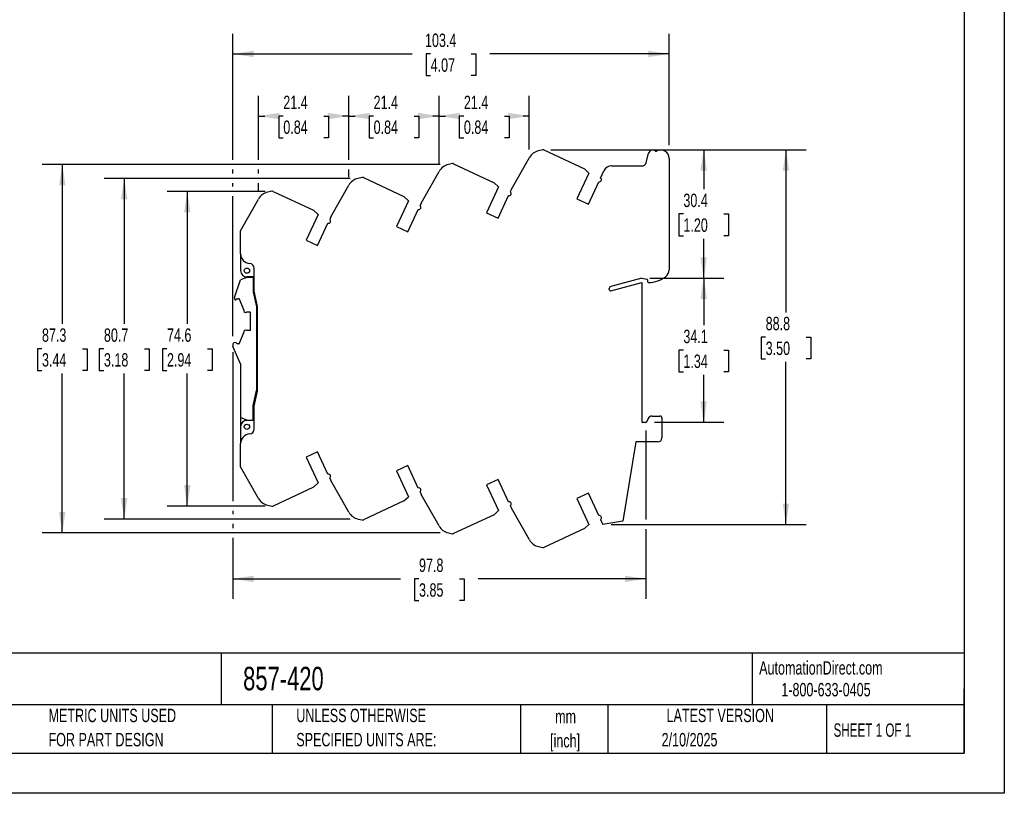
# Model space of a CAD drawing. Header units: millimetres. Extents: x 0 to 419, y 0 to 324.
# Tile 2 of 3: x 186 to 419, y 0 to 183. Entities that reach past the tile are written whole.
import ezdxf

# ---------------------------------------------------------------- set-up
doc = ezdxf.new("R2010")
doc.units = ezdxf.units.MM
doc.header["$LTSCALE"] = 1.5
doc.linetypes.add('CENTERX2', pattern=[20.32, 12.7, -2.54, 2.54, -2.54])
doc.layers.add('DIMENSIONS', color=140, linetype='Continuous', lineweight=25)
doc.layers.add('TEXT', color=140, linetype='Continuous', lineweight=25)
doc.styles.add('SLDTEXTSTYLE0', font='TXT', dxfattribs={"width": 0.7})
doc.styles.add('SLDTEXTSTYLE1', font='TXT', dxfattribs={"width": 0.65})
doc.dimstyles.new('SLDDIMSTYLE0', dxfattribs={"dimtxt": 3.237012, "dimasz": 4.953, "dimexe": 0, "dimexo": 0.0625, "dimgap": 0.809253, "dimtad": 0, "dimtih": 1, "dimtoh": 1, "dimrnd": 1e-09, "dimzin": 12, "dimdsep": 46, "dimtxsty": 'SLDTEXTSTYLE0', "dimsah": 1, "dimcen": 0.09, "dimadec": 0, "dimazin": 3, "dimtfac": 1, "dimtofl": 0, "dimtmove": 0, "dimatfit": 3, "dimfxl": 0, "dimfrac": 2, "dimtolj": 1, "dimtzin": 12, "dimarcsym": 0})

# ---------------------------------------------------------------- blocks, each defined once
blk = doc.blocks.new('SW_NOTE_0')
at = {"layer": 'TEXT', "color": 0, "linetype": 'CENTERX2', "lineweight": 18, "attachment_point": 1, "style": 'SLDTEXTSTYLE0'}
for s, insert, char_height in [('WAGO SIGNAL CONDITIONER, ISOLATED, INPUT: 1-CHANNEL, CURRENT, OUTPUT: 1-CHANNEL, CURRENT/VOLTAGE, 24 VDC', (0, 3.4), 2.63526), ('OPERATING VOLTAGE, 35mm DIN RAIL MOUNT', (0, -0.74), 2.6353)]:
    blk.add_mtext(s, dxfattribs=dict(at, insert=insert, char_height=char_height))
blk = doc.blocks.new('SW_NOTE_0_1')
at = {"layer": 'TEXT', "color": 0, "linetype": 'CENTERX2', "lineweight": 18, "char_height": 3.175, "attachment_point": 2, "style": 'SLDTEXTSTYLE0'}
for s, insert in [('mm', (4.27, 4.09)), ('[inch]', (4.14, -1.64))]:
    blk.add_mtext(s, dxfattribs=dict(at, insert=insert))
blk = doc.blocks.new('SW_NOTE_0_2')
at = {"layer": 'TEXT', "color": 0, "linetype": 'CENTERX2', "lineweight": 18, "char_height": 3.175, "attachment_point": 1, "style": 'SLDTEXTSTYLE0'}
for s, insert in [('UNLESS OTHERWISE', (0, 4.09)), ('SPECIFIED UNITS ARE:', (0, -1.64))]:
    blk.add_mtext(s, dxfattribs=dict(at, insert=insert))
blk = doc.blocks.new('SW_NOTE_0_6')
at = {"layer": 'TEXT', "color": 0, "linetype": 'CENTERX2', "lineweight": 18, "char_height": 3.175, "attachment_point": 1, "style": 'SLDTEXTSTYLE0'}
for s, insert in [('METRIC UNITS USED', (0, 4.09)), ('FOR PART DESIGN', (0, -1.64))]:
    blk.add_mtext(s, dxfattribs=dict(at, insert=insert))
blk = doc.blocks.new('_D_2')
at = {"layer": 'DIMENSIONS'}
for p, q in [((244, 142.64), (220.83, 142.64)), ((225.59, 142.64), (225.59, 111.23)), ((220.78, 105.36), (219.7, 105.36)), ((219.7, 105.36), (219.7, 100.21)), ((230.4, 105.36), (231.49, 105.36)), ((231.49, 105.36), (231.49, 100.21)), ((219.7, 100.21), (220.78, 100.21)), ((225.59, 68.07), (225.59, 99.49)), ((231.49, 100.21), (230.4, 100.21)), ((244, 68.07), (220.83, 68.07))]:
    blk.add_line(p, q, dxfattribs=at)
for points in [[(225.59, 142.64), (224.83, 137.68), (226.35, 137.68)], [(225.59, 68.07), (226.35, 73.03), (224.83, 73.03)]]:
    blk.add_solid(points, dxfattribs=at)
at = {"layer": 'DIMENSIONS', "char_height": 3.175, "attachment_point": 1, "style": 'SLDTEXTSTYLE0'}
for s, insert in [('74.6', (220.78, 110.17)), ('2.94', (220.78, 104.3))]:
    blk.add_mtext(s, dxfattribs=dict(at, insert=insert))
blk = doc.blocks.new('_D_3')
at = {"layer": 'DIMENSIONS'}
for p, q in [((264.13, 145.72), (205.89, 145.72)), ((210.65, 145.72), (210.65, 111.23)), ((205.84, 105.36), (204.75, 105.36)), ((204.75, 105.36), (204.75, 100.21)), ((215.46, 105.36), (216.55, 105.36)), ((216.55, 105.36), (216.55, 100.21)), ((204.75, 100.21), (205.84, 100.21)), ((210.65, 64.99), (210.65, 99.49)), ((216.55, 100.21), (215.46, 100.21)), ((264.13, 64.99), (205.89, 64.99))]:
    blk.add_line(p, q, dxfattribs=at)
for points in [[(210.65, 145.72), (209.89, 140.77), (211.41, 140.77)], [(210.65, 64.99), (211.41, 69.95), (209.89, 69.95)]]:
    blk.add_solid(points, dxfattribs=at)
at = {"layer": 'DIMENSIONS', "char_height": 3.175, "attachment_point": 1, "style": 'SLDTEXTSTYLE0'}
for s, insert in [('80.7', (205.84, 110.17)), ('3.18', (205.84, 104.3))]:
    blk.add_mtext(s, dxfattribs=dict(at, insert=insert))
blk = doc.blocks.new('_D_4')
at = {"layer": 'DIMENSIONS'}
for p, q in [((285.52, 148.99), (191.22, 148.99)), ((195.98, 148.99), (195.98, 111.23)), ((191.17, 105.36), (190.08, 105.36)), ((190.08, 105.36), (190.08, 100.21)), ((200.79, 105.36), (201.88, 105.36)), ((201.88, 105.36), (201.88, 100.21)), ((190.08, 100.21), (191.17, 100.21)), ((195.98, 61.72), (195.98, 99.49)), ((201.88, 100.21), (200.79, 100.21)), ((285.52, 61.72), (191.22, 61.72))]:
    blk.add_line(p, q, dxfattribs=at)
for points in [[(195.98, 148.99), (195.22, 144.04), (196.74, 144.04)], [(195.98, 61.72), (196.74, 66.68), (195.22, 66.68)]]:
    blk.add_solid(points, dxfattribs=at)
at = {"layer": 'DIMENSIONS', "char_height": 3.175, "attachment_point": 1, "style": 'SLDTEXTSTYLE0'}
for s, insert in [('87.3', (191.17, 110.17)), ('3.44', (191.17, 104.3))]:
    blk.add_mtext(s, dxfattribs=dict(at, insert=insert))
blk = doc.blocks.new('_D_5')
at = {"layer": 'DIMENSIONS'}
for p, q in [((311.71, 152.48), (372.15, 152.48)), ((367.39, 152.48), (367.39, 113.96)), ((362.58, 108.09), (361.5, 108.09)), ((361.5, 108.09), (361.5, 102.95)), ((372.2, 108.09), (373.29, 108.09)), ((373.29, 108.09), (373.29, 102.95)), ((361.5, 102.95), (362.58, 102.95)), ((373.29, 102.95), (372.2, 102.95)), ((367.39, 63.7), (367.39, 102.22)), ((325.95, 63.7), (372.15, 63.7))]:
    blk.add_line(p, q, dxfattribs=at)
for points in [[(367.39, 152.48), (366.63, 147.52), (368.15, 147.52)], [(367.39, 63.7), (368.15, 68.66), (366.63, 68.66)]]:
    blk.add_solid(points, dxfattribs=at)
at = {"layer": 'DIMENSIONS', "char_height": 3.175, "attachment_point": 1, "style": 'SLDTEXTSTYLE0'}
for s, insert in [('88.8', (362.58, 112.91)), ('3.50', (362.58, 107.04))]:
    blk.add_mtext(s, dxfattribs=dict(at, insert=insert))
blk = doc.blocks.new('_D_6')
at = {"layer": 'DIMENSIONS'}
for p, q in [((335.13, 122.09), (352.67, 122.09)), ((347.9, 122.09), (347.9, 110.9)), ((343.09, 105.03), (342.01, 105.03)), ((342.01, 105.03), (342.01, 99.89)), ((352.71, 105.03), (353.8, 105.03)), ((353.8, 105.03), (353.8, 99.89)), ((342.01, 99.89), (343.09, 99.89)), ((347.9, 87.97), (347.9, 99.16)), ((353.8, 99.89), (352.71, 99.89)), ((336.28, 87.97), (352.67, 87.97))]:
    blk.add_line(p, q, dxfattribs=at)
for points in [[(347.9, 122.09), (347.14, 117.14), (348.67, 117.14)], [(347.9, 87.97), (348.67, 92.92), (347.14, 92.92)]]:
    blk.add_solid(points, dxfattribs=at)
at = {"layer": 'DIMENSIONS', "char_height": 3.175, "attachment_point": 1, "style": 'SLDTEXTSTYLE0'}
for s, insert in [('34.1', (343.09, 109.85)), ('1.34', (343.09, 103.98))]:
    blk.add_mtext(s, dxfattribs=dict(at, insert=insert))
blk = doc.blocks.new('_D_7')
at = {"layer": 'DIMENSIONS'}
for p, q in [((311.71, 152.48), (352.67, 152.48)), ((347.9, 152.48), (347.9, 143.15)), ((343.09, 137.28), (342.01, 137.28)), ((342.01, 137.28), (342.01, 132.14)), ((352.71, 137.28), (353.8, 137.28)), ((353.8, 137.28), (353.8, 132.14)), ((342.01, 132.14), (343.09, 132.14)), ((347.9, 122.09), (347.9, 131.41)), ((353.8, 132.14), (352.71, 132.14)), ((335.13, 122.09), (352.67, 122.09))]:
    blk.add_line(p, q, dxfattribs=at)
for points in [[(347.9, 152.48), (347.14, 147.52), (348.67, 147.52)], [(347.9, 122.09), (348.67, 127.04), (347.14, 127.04)]]:
    blk.add_solid(points, dxfattribs=at)
at = {"layer": 'DIMENSIONS', "char_height": 3.175, "attachment_point": 1, "style": 'SLDTEXTSTYLE0'}
for s, insert in [('30.4', (343.09, 142.1)), ('1.20', (343.09, 136.23))]:
    blk.add_mtext(s, dxfattribs=dict(at, insert=insert))
blk = doc.blocks.new('_D_8')
at = {"layer": 'DIMENSIONS'}
for p, q in [((236.36, 150.13), (236.36, 179.97)), ((339.72, 153.62), (339.72, 179.97)), ((236.36, 175.21), (278.85, 175.21)), ((283.23, 175.21), (282.15, 175.21)), ((282.15, 175.21), (282.15, 170.07)), ((292.85, 175.21), (293.94, 175.21)), ((293.94, 175.21), (293.94, 170.07)), ((339.72, 175.21), (297.24, 175.21)), ((282.15, 170.07), (283.23, 170.07)), ((293.94, 170.07), (292.85, 170.07)), ((236.36, 146.86), (236.36, 147.85)), ((236.36, 143.78), (236.36, 144.58)), ((236.36, 108.33), (236.36, 141.49))]:
    blk.add_line(p, q, dxfattribs=at)
for points in [[(236.36, 175.21), (241.32, 174.45), (241.32, 175.97)], [(339.72, 175.21), (334.77, 175.97), (334.77, 174.45)]]:
    blk.add_solid(points, dxfattribs=at)
at = {"layer": 'DIMENSIONS', "char_height": 3.175, "attachment_point": 1, "style": 'SLDTEXTSTYLE0'}
for s, insert in [('103.4', (281.89, 180.03)), ('4.07', (283.23, 174.16))]:
    blk.add_mtext(s, dxfattribs=dict(at, insert=insert))
blk = doc.blocks.new('_D_9')
at = {"layer": 'DIMENSIONS'}
for p, q in [((263.83, 150.13), (263.83, 165.25)), ((285.22, 149.27), (285.22, 165.25)), ((263.83, 160.49), (265.33, 160.49)), ((269.72, 160.49), (268.63, 160.49)), ((268.63, 160.49), (268.63, 155.34)), ((279.34, 160.49), (280.42, 160.49)), ((280.42, 160.49), (280.42, 155.34)), ((285.22, 160.49), (283.72, 160.49)), ((268.63, 155.34), (269.72, 155.34)), ((280.42, 155.34), (279.34, 155.34)), ((263.83, 146), (263.83, 147.85))]:
    blk.add_line(p, q, dxfattribs=at)
for points in [[(263.83, 160.49), (268.79, 159.73), (268.79, 161.25)], [(285.22, 160.49), (280.27, 161.25), (280.27, 159.73)]]:
    blk.add_solid(points, dxfattribs=at)
at = {"layer": 'DIMENSIONS', "char_height": 3.175, "attachment_point": 1, "style": 'SLDTEXTSTYLE0'}
for s, insert in [('21.4', (269.72, 165.31)), ('0.84', (269.72, 159.44))]:
    blk.add_mtext(s, dxfattribs=dict(at, insert=insert))
blk = doc.blocks.new('_D_10')
at = {"layer": 'DIMENSIONS'}
for p, q in [((242.45, 150.13), (242.45, 165.25)), ((263.83, 150.13), (263.83, 165.25)), ((242.45, 160.49), (243.95, 160.49)), ((248.33, 160.49), (247.25, 160.49)), ((247.25, 160.49), (247.25, 155.34)), ((257.95, 160.49), (259.04, 160.49)), ((259.04, 160.49), (259.04, 155.34)), ((263.83, 160.49), (262.34, 160.49)), ((247.25, 155.34), (248.33, 155.34)), ((259.04, 155.34), (257.95, 155.34)), ((242.45, 146.86), (242.45, 147.85)), ((263.83, 146), (263.83, 147.85)), ((242.45, 142.73), (242.45, 144.58))]:
    blk.add_line(p, q, dxfattribs=at)
for points in [[(242.45, 160.49), (247.4, 159.73), (247.4, 161.25)], [(263.83, 160.49), (258.88, 161.25), (258.88, 159.73)]]:
    blk.add_solid(points, dxfattribs=at)
at = {"layer": 'DIMENSIONS', "char_height": 3.175, "attachment_point": 1, "style": 'SLDTEXTSTYLE0'}
for s, insert in [('21.4', (248.33, 165.31)), ('0.84', (248.33, 159.44))]:
    blk.add_mtext(s, dxfattribs=dict(at, insert=insert))
blk = doc.blocks.new('_D_11')
at = {"layer": 'DIMENSIONS'}
for p, q in [((285.22, 149.27), (285.22, 165.25)), ((306.6, 152.54), (306.6, 165.25)), ((285.22, 160.49), (286.72, 160.49)), ((291.1, 160.49), (290.02, 160.49)), ((290.02, 160.49), (290.02, 155.34)), ((300.72, 160.49), (301.81, 160.49)), ((301.81, 160.49), (301.81, 155.34)), ((306.6, 160.49), (305.11, 160.49)), ((290.02, 155.34), (291.1, 155.34)), ((301.81, 155.34), (300.72, 155.34))]:
    blk.add_line(p, q, dxfattribs=at)
for points in [[(285.22, 160.49), (290.17, 159.73), (290.17, 161.25)], [(306.6, 160.49), (301.65, 161.25), (301.65, 159.73)]]:
    blk.add_solid(points, dxfattribs=at)
at = {"layer": 'DIMENSIONS', "char_height": 3.175, "attachment_point": 1, "style": 'SLDTEXTSTYLE0'}
for s, insert in [('21.4', (291.1, 165.31)), ('0.84', (291.1, 159.44))]:
    blk.add_mtext(s, dxfattribs=dict(at, insert=insert))
blk = doc.blocks.new('_D_12')
at = {"layer": 'DIMENSIONS'}
for p, q in [((236.36, 104.52), (236.36, 69.22)), ((334.2, 85.95), (334.2, 64.85)), ((236.36, 66.93), (236.36, 66.14)), ((236.36, 63.85), (236.36, 62.87)), ((334.2, 62.56), (334.2, 46.06)), ((236.36, 60.58), (236.36, 46.06)), ((236.36, 50.83), (276.09, 50.83)), ((280.47, 50.83), (279.38, 50.83)), ((279.38, 50.83), (279.38, 45.68)), ((290.09, 50.83), (291.18, 50.83)), ((291.18, 50.83), (291.18, 45.68)), ((334.2, 50.83), (294.48, 50.83)), ((279.38, 45.68), (280.47, 45.68)), ((291.18, 45.68), (290.09, 45.68))]:
    blk.add_line(p, q, dxfattribs=at)
for points in [[(236.36, 50.83), (241.32, 50.06), (241.32, 51.59)], [(334.2, 50.83), (329.24, 51.59), (329.24, 50.06)]]:
    blk.add_solid(points, dxfattribs=at)
at = {"layer": 'DIMENSIONS', "char_height": 3.175, "attachment_point": 1, "style": 'SLDTEXTSTYLE0'}
for s, insert in [('97.8', (280.47, 55.64)), ('3.85', (280.47, 49.77))]:
    blk.add_mtext(s, dxfattribs=dict(at, insert=insert))

msp = doc.modelspace()

# ---------------------------------------------------------------- linework, layer by layer
at = {"color": 7, "linetype": 'Continuous'}
for p, q in [((419.104, 323.854), (419.104, 0.004)), ((419.104, 0.004), (0.004, 0.004))]:
    msp.add_line(p, q, dxfattribs=at)
for p, q in [((309.801, 152.477), (308.807, 152.259)), ((310.057, 152.448), (319.675, 147.964)), ((334.237, 149.397), (334.858, 151.715)), ((302.386, 143.142), (306.605, 150.631)), ((339.724, 150.456), (339.724, 124.057)), ((281.001, 139.872), (285.22, 147.361)), ((288.416, 149.207), (287.422, 148.989)), ((288.672, 149.178), (298.29, 144.694)), ((320.724, 146.977), (317.874, 140.865)), ((320.724, 146.977), (319.675, 147.964)), ((323.486, 145.803), (324.279, 147.501)), ((326.092, 148.656), (333.271, 148.656)), ((267.031, 145.937), (266.037, 145.719)), ((267.287, 145.908), (276.905, 141.424)), ((299.339, 143.707), (298.29, 144.694)), ((320.593, 139.597), (323.072, 144.914)), ((245.646, 142.667), (244.652, 142.449)), ((245.902, 142.638), (255.52, 138.154)), ((259.616, 136.602), (263.835, 144.091)), ((299.339, 143.707), (296.489, 137.595)), ((302.386, 143.142), (302.102, 142.534)), ((238.224, 133.32), (242.45, 140.821)), ((277.954, 140.437), (275.104, 134.325)), ((277.954, 140.437), (276.905, 141.424)), ((299.208, 136.327), (301.686, 141.643)), ((317.874, 140.865), (320.593, 139.597)), ((256.569, 137.167), (255.52, 138.154)), ((277.823, 133.057), (280.301, 138.373)), ((281.001, 139.872), (280.717, 139.264)), ((296.489, 137.595), (299.208, 136.327)), ((256.569, 137.167), (253.719, 131.055)), ((259.616, 136.602), (259.332, 135.994)), ((238.224, 127.85), (238.224, 133.32)), ((256.438, 129.787), (258.916, 135.103)), ((275.104, 134.325), (277.823, 133.057)), ((253.719, 131.055), (256.438, 129.787)), ((238.224, 127.85), (238.224, 123.856)), ((241.424, 119.002), (241.424, 124.363)), ((236.789, 117.475), (238.183, 121.67)), ((239.664, 122.263), (238.183, 121.67)), ((241.164, 122.263), (239.664, 122.263)), ((241.424, 122.356), (239.724, 122.356)), ((241.164, 122.263), (241.164, 118.863)), ((333.224, 122.091), (325.895, 120.127)), ((333.224, 122.091), (334.46, 121.862)), ((334.624, 121.665), (334.624, 121.256)), ((242.224, 115.393), (241.424, 119.002)), ((325.524, 119.384), (325.524, 119.644)), ((325.902, 119.094), (333.224, 121.056)), ((333.224, 121.056), (333.224, 88.056)), ((236.764, 117.317), (236.764, 117.218)), ((237.002, 116.925), (237.035, 116.917)), ((237.464, 117.213), (237.789, 117.213)), ((238.944, 114.563), (237.976, 117.085)), ((241.164, 118.863), (241.964, 115.254)), ((238.944, 114.563), (238.944, 114.423)), ((241.964, 115.254), (241.964, 95.471)), ((242.224, 95.319), (242.224, 115.393)), ((239.666, 114.063), (240.464, 114.063)), ((240.464, 114.063), (240.564, 113.963)), ((240.564, 109.763), (240.564, 113.963)), ((240.464, 109.663), (239.666, 109.663)), ((240.564, 109.763), (240.464, 109.663)), ((237.976, 106.641), (238.944, 109.163)), ((238.944, 109.302), (238.944, 109.163)), ((236.364, 106.423), (236.364, 106.063)), ((238.164, 101.763), (236.404, 105.866)), ((237.035, 106.809), (236.602, 106.717)), ((237.824, 106.516), (237.464, 106.513)), ((238.164, 101.763), (238.164, 89.063)), ((241.164, 91.863), (241.964, 95.471)), ((241.424, 91.71), (242.224, 95.319)), ((241.164, 88.463), (241.164, 91.863)), ((241.424, 86.348), (241.424, 91.71)), ((239.664, 88.463), (238.164, 89.063)), ((238.164, 89.063), (238.164, 85.363)), ((334.778, 88.828), (334.378, 87.971)), ((335.684, 89.406), (337.524, 89.406)), ((338.024, 88.906), (338.024, 84.256)), ((238.224, 86.856), (238.224, 82.861)), ((239.664, 88.463), (241.164, 88.463)), ((241.424, 88.356), (239.724, 88.356)), ((241.164, 88.463), (241.164, 88.356)), ((334.197, 87.856), (333.424, 87.856)), ((238.224, 85.363), (238.164, 85.363)), ((238.224, 77.392), (238.224, 82.861)), ((331.863, 83.256), (328.724, 64.456)), ((337.024, 83.256), (331.863, 83.256)), ((256.438, 80.925), (253.719, 79.657)), ((253.719, 79.657), (256.569, 73.545)), ((258.916, 75.609), (256.438, 80.925)), ((242.45, 69.891), (238.224, 77.392)), ((277.823, 77.655), (275.104, 76.387)), ((280.301, 72.339), (277.823, 77.655)), ((259.332, 74.718), (259.616, 74.11)), ((275.104, 76.387), (277.954, 70.275)), ((255.52, 72.558), (245.902, 68.074)), ((255.52, 72.558), (256.569, 73.545)), ((263.835, 66.621), (259.616, 74.11)), ((299.208, 74.385), (296.489, 73.117)), ((296.489, 73.117), (299.339, 67.005)), ((301.686, 69.069), (299.208, 74.385)), ((276.905, 69.288), (277.954, 70.275)), ((280.717, 71.448), (281.001, 70.84)), ((285.22, 63.351), (281.001, 70.84)), ((320.593, 71.115), (317.874, 69.847)), ((323.072, 65.798), (320.593, 71.115)), ((244.652, 68.263), (245.646, 68.045)), ((276.905, 69.288), (267.287, 64.804)), ((302.102, 68.178), (302.386, 67.57)), ((317.874, 69.847), (320.724, 63.735)), ((298.29, 66.018), (288.672, 61.534)), ((298.29, 66.018), (299.339, 67.005)), ((306.605, 60.081), (302.386, 67.57)), ((266.037, 64.993), (267.031, 64.775)), ((319.675, 62.748), (320.724, 63.735)), ((323.486, 64.909), (324.049, 63.703)), ((328.724, 64.456), (324.049, 63.703)), ((287.422, 61.723), (288.416, 61.505)), ((319.675, 62.748), (310.057, 58.264)), ((308.807, 58.453), (309.801, 58.235))]:
    msp.add_line(p, q)
for centre in [(239.724, 123.856), (239.724, 86.856)]:
    msp.add_circle(centre, 0.625)
for centre, radius, start, end in [((309.524, 148.986), 3.35, 102.35798, 150.60485), ((309.887, 152.086), 0.4, 64.80055, 102.35808), ((335.824, 151.457), 1, 48.6264, 165.00245), ((336.617, 152.357), 0.2, 228.68754, 299.98909), ((337.724, 150.456), 2, 0, 120.23183), ((333.271, 149.656), 1, 270, 345.00245), ((288.139, 145.716), 3.35, 102.35798, 150.60485), ((288.502, 148.816), 0.4, 64.80055, 102.35808), ((326.092, 146.656), 2, 90, 155.00748), ((266.754, 142.446), 3.35, 102.35798, 150.60485), ((267.117, 145.546), 0.4, 64.80055, 102.35808), ((323.19, 145.4), 0.5, 256.3123, 53.74569), ((245.369, 139.176), 3.35, 102.35798, 150.60346), ((245.732, 142.276), 0.4, 64.80055, 102.35808), ((301.812, 142.127), 0.5, 255.44905, 54.49604), ((280.427, 138.857), 0.5, 255.44905, 54.49604), ((259.042, 135.587), 0.5, 255.44905, 54.49604), ((240.524, 127.85), 2.3, 180, 265.08647), ((239.724, 123.856), 1.5, 180, 270), ((240.224, 124.363), 1.2, 360, 85.07605), ((337.724, 124.057), 2, 308.09739, 0), ((334.424, 121.665), 0.2, 0.00007, 79.50353), ((334.824, 127.756), 6.7, 269.99536, 308.09258), ((326.024, 119.644), 0.5, 105.00146, 179.99999), ((325.824, 119.384), 0.3, 180.00003, 285.00053), ((334.824, 121.256), 0.2, 180, 270), ((237.264, 117.319), 0.5, 161.80385, 180.21365), ((237.064, 117.218), 0.3, 179.99999, 258.07292), ((237.076, 117.113), 0.2, 258.09077, 345.61267), ((237.464, 117.013), 0.2, 89.99999, 165.52249), ((237.789, 117.013), 0.2, 80.06363, 90), ((237.789, 117.013), 0.2, 20.99789, 80.03871), ((239.395, 114.423), 0.451, 180.00001, 306.93344), ((239.395, 109.302), 0.451, 53.06656, 179.99999), ((236.664, 106.423), 0.3, 101.99535, 179.99999), ((236.864, 106.062), 0.5, 179.88102, 203.07423), ((237.076, 106.613), 0.2, 14.3874, 101.99532), ((237.464, 106.713), 0.2, 194.47742, 270.10048), ((237.789, 106.713), 0.2, 279.96129, 339.00211), ((335.684, 88.406), 1, 90, 155.00505), ((337.524, 88.906), 0.5, 0, 90), ((239.724, 86.856), 1.5, 90, 180), ((240.224, 86.348), 1.2, 274.92395, 0), ((333.424, 88.056), 0.2, 180, 270), ((334.197, 88.056), 0.2, 270.00012, 335.00509), ((240.524, 82.861), 2.3, 94.91353, 180), ((337.024, 84.256), 1, 270, 0), ((259.042, 75.125), 0.5, 305.50396, 104.55095), ((280.427, 71.855), 0.5, 305.50396, 104.55095), ((245.369, 71.535), 3.35, 209.39515, 257.64202), ((245.732, 68.436), 0.4, 257.64192, 295.19945), ((301.812, 68.585), 0.5, 305.50396, 104.55095), ((266.754, 68.265), 3.35, 209.39515, 257.64202), ((323.19, 65.312), 0.5, 306.25431, 103.6877), ((267.117, 65.166), 0.4, 257.64192, 295.19945), ((288.139, 64.995), 3.35, 209.39515, 257.64202), ((288.502, 61.896), 0.4, 257.64192, 295.19945), ((309.524, 61.725), 3.35, 209.39515, 257.64202), ((309.887, 58.626), 0.4, 257.64192, 295.19945)]:
    msp.add_arc(centre, radius, start, end)
at = {"layer": 'TEXT'}
for p, q in [((409.575, 314.325), (409.575, 9.525)), ((409.575, 33.189), (9.525, 33.189)), ((233.638, 33.189), (233.638, 20.955)), ((359.363, 33.189), (359.363, 20.955)), ((409.575, 9.525), (409.575, 24.765)), ((409.575, 20.955), (9.525, 20.955)), ((245.67, 20.955), (245.67, 9.525)), ((304.536, 20.955), (304.536, 9.525)), ((325.218, 20.955), (325.218, 9.525)), ((377.023, 20.955), (377.023, 9.525)), ((9.525, 9.525), (409.575, 9.525))]:
    msp.add_line(p, q, dxfattribs=at)

# ---------------------------------------------------------------- block references
at = {"layer": 'TEXT', "linetype": 'CENTERX2', "lineweight": 18}
for name, p in [('SW_NOTE_0', (12.18, 27.459)), ('SW_NOTE_0_6', (192.718, 15.953)), ('SW_NOTE_0_2', (251.412, 15.953)), ('SW_NOTE_0_1', (310.929, 15.701))]:
    msp.add_blockref(name, p, dxfattribs=at)

# ---------------------------------------------------------------- texts
for s, insert, char_height, attachment_point, style in [('AutomationDirect.com', (361.042, 31.315), 3.175, 1, 'SLDTEXTSTYLE0'), ('857-420', (238.812, 29.976), 5.5562, 1, 'SLDTEXTSTYLE0'), ('1-800-633-0405', (366.287, 26.156), 3.175, 1, 'SLDTEXTSTYLE0'), ('LATEST VERSION', (351.828, 20.046), 3.175, 2, 'SLDTEXTSTYLE0'), ('SHEET 1 OF 1', (378.662, 16.577), 3.175, 1, 'SLDTEXTSTYLE1'), ('2/10/2025', (344.552, 14.299), 3.175, 2, 'SLDTEXTSTYLE0')]:
    msp.add_mtext(s, dxfattribs=dict(at, insert=insert, char_height=char_height, attachment_point=attachment_point, style=style))

# ---------------------------------------------------------------- dimensions: what is measured, and where the dimension line sits
at = {"layer": 'DIMENSIONS'}
for base, p1, p2, picture, middle in [((236.364, 175.212), (339.724, 150.456), (236.364, 106.423), '_D_8', (288.044, 175.212)), ((242.4499, 160.4893), (263.8348, 144.0907), (242.4499, 140.8208), '_D_10', (253.1423, 160.4893)), ((263.834828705, 160.489330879), (285.219828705, 147.360749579), (263.834828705, 144.090749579), '_D_9', (274.527328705, 160.489330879)), ((306.604828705, 160.489330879), (285.219828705, 147.360749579), (306.604828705, 150.630749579), '_D_11', (295.912328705, 160.489330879)), ((334.197, 50.827), (236.364, 106.423), (334.197, 87.856), '_D_12', (285.28, 50.827))]:
    dim = msp.add_linear_dim(base=base, p1=p1, p2=p2, dimstyle='SLDDIMSTYLE0', dxfattribs=at)
    dim.commit()
    dim.dimension.update_dxf_attribs({"geometry": picture, "text_midpoint": middle, "dimtype": 160})
for base, p1, p2, picture, middle in [((367.392, 63.703), (309.801, 152.477), (324.049, 63.703), '_D_5', (367.392, 108.09)), ((347.904, 152.477), (333.224, 122.091), (309.801, 152.477), '_D_7', (347.904, 137.284)), ((195.98, 61.723), (287.422, 148.989), (287.422, 61.723), '_D_4', (195.98, 105.356)), ((210.649, 145.719), (266.037, 64.993), (266.037, 145.719), '_D_3', (210.649, 105.356)), ((225.592, 68.074), (245.902, 142.638), (245.902, 68.074), '_D_2', (225.592, 105.356)), ((347.904, 122.091), (334.378, 87.971), (333.224, 122.091), '_D_6', (347.904, 105.031))]:
    dim = msp.add_linear_dim(base=base, p1=p1, p2=p2, angle=90, dimstyle='SLDDIMSTYLE0', dxfattribs=at)
    dim.commit()
    dim.dimension.update_dxf_attribs({"geometry": picture, "text_midpoint": middle, "dimtype": 160})

doc.saveas('drawing.dxf')
